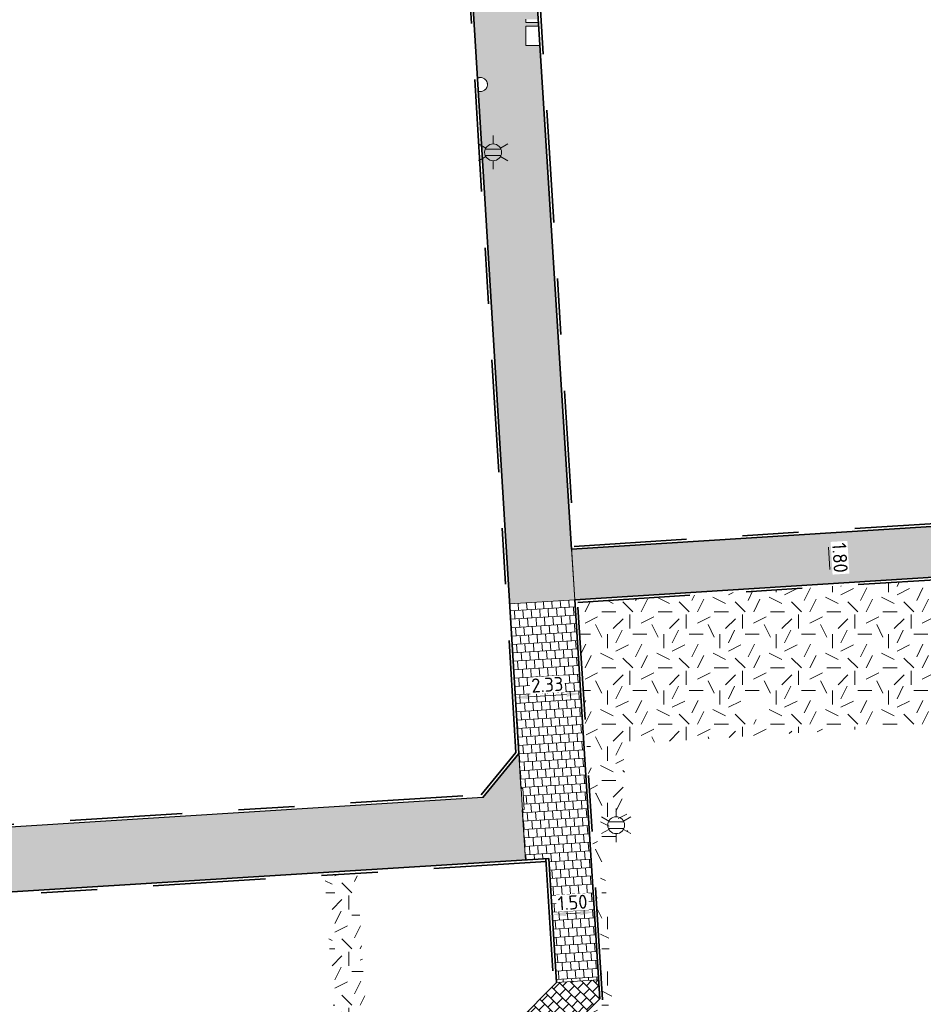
# Model space of a CAD drawing. Header units: metres. Extents: x 162305 to 163132, y 502542 to 502928.
# Tile 196 of 222: x 162523 to 162555, y 502826 to 502861. Entities that reach past the tile are written whole.
import ezdxf
from ezdxf.enums import TextEntityAlignment as Align

# ---------------------------------------------------------------- set-up
doc = ezdxf.new("R2010")
doc.units = ezdxf.units.M
doc.linetypes.add('VH-OPSLUITBAND-SO', pattern=[10, 4, -2, 2, -2])
for name, color, linetype, lineweight, true_color in [('B-WE-OV-LICHTMAST-S-200', 190, 'Continuous', 18, 0x7f00ff), ('N-BH-VH-VERHARDING_TEGEL-Grijs', 253, 'Continuous', 13, 0x828282), ('N-WE-VH-KANTOPSLUITING_OPSLUITBAND_100X200-G', 150, 'VH-OPSLUITBAND-SO', 35, 0x007fff)]:
    doc.layers.add(name, color=color, linetype=linetype, lineweight=lineweight, true_color=true_color)
for name, color, linetype, lineweight in [('N-WB-BANDEN-VOORKANTBAND', 2, 'Continuous', 30), ('N-WE-GR-GRAS-A-200', 62, 'Continuous', 18), ('N-WE-VH-KANTOPSLUITING_VOORKANTBAND-G', 50, 'Continuous', 35), ('N-WE-VH-OPENVERHARDING_TEGEL-A', 92, 'Continuous', 18), ('X-XX-AL-M', 7, 'Continuous', 18)]:
    doc.layers.add(name, color=color, linetype=linetype, lineweight=lineweight)
doc.layers.add('X-XX-AL-HULPLIJN 01-G', color=1, linetype='Continuous', lineweight=18, true_color=0xff0000, plot=False)
doc.styles.add('NLCS-ISO', font='NLCS-ISO.ttf')
doc.styles.add('NLCS-ISO-M200-T25', font='NLCS-ISO.ttf', dxfattribs={"height": 0.5})
doc.dimstyles.new('NLCS-M200-T25-PIJL_L2_H2', dxfattribs={"dimscale": 0.2, "dimtxt": 2.5, "dimasz": 2.5, "dimexe": 2, "dimexo": 2, "dimgap": 0.7, "dimtad": 1, "dimzin": 0, "dimdsep": 46, "dimtxsty": 'NLCS-ISO-M200-T25', "dimcen": 0, "dimdle": 2, "dimclrd": 256, "dimclre": 256, "dimclrt": 256, "dimazin": 0, "dimtfac": 1, "dimtdec": 3, "dimtofl": 0, "dimtmove": 0, "dimatfit": 3, "dimfxl": 2, "dimfxlon": 1, "dimtfillclr": 256, "dimtolj": 1, "dimtzin": 0, "dimlwd": -1, "dimlwe": -1, "dimarcsym": 0})
pattern_1 = [(3.03605687, (0, 0), (0.29163426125, 0.165678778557), [0.3, -0.3]), (93.03605687, (0, 0), (-0.29957892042, -0.01588931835), [])]
pattern_2 = [(0, (0, 0), (2, 2), [0.5, -1.5]), (0, (1.1, 1.2), (2, 2), [0.5, -1.5]), (90, (0.2, 0.7), (-2, 2), [0.5, -1.5]), (90, (1, 1.4), (-2, 2), [0.5, -1.5]), (45, (0.4, 1.4), (0, 2), [0.5, -2.328427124]), (135, (1.1, 0), (-2, 0), [0.5, -2.328427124]), (26.5650512, (0.5, 0.6), (2, 8e-10), [0.5, -3.972135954]), (26.5650512, (1.4, 1.6), (2, 8e-10), [0.5, -3.972135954]), (63.43494882, (1.4, 0), (1e-10, 2), [0.5, -3.972135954]), (63.43494882, (0.5, 0.9), (1e-10, 2), [0.5, -3.972135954]), (63.43494882, (1.2, 0.4), (1e-10, 2), [0.5, -3.972135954]), (116.5650512, (0, 1.1), (-8e-10, 2), [0.5, -3.972135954]), (153.43494882, (0.4, 0.3), (-2, 1e-10), [0.5, -3.972135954])]

# ---------------------------------------------------------------- blocks, each defined once
blk = doc.blocks.new('*D359')
at = {"layer": 'Defpoints', "color": 0, "transparency": 16777216}
for p in [(162543.218, 502837.519), (162540.907, 502837.203), (162540.924, 502836.941)]:
    blk.add_point(p, dxfattribs=at)
at = {"layer": 'X-XX-AL-M', "transparency": 16777216}
for p, q in [((162543.244, 502837.12), (162543.272, 502836.693)), ((162540.924, 502836.941), (162540.95, 502836.542)), ((162542.747, 502837.06), (162541.423, 502836.973))]:
    blk.add_line(p, q, dxfattribs=at)
for points in [[(162542.741, 502837.143), (162542.752, 502836.977), (162543.246, 502837.092)], [(162541.418, 502837.057), (162541.429, 502836.89), (162540.924, 502836.941)]]:
    blk.add_solid(points, dxfattribs=at)
at = {"layer": 'X-XX-AL-M', "transparency": 16777216, "insert": (162542.06, 502837.406), "char_height": 0.5, "attachment_point": 5, "rotation": 3.731, "style": 'NLCS-ISO-M200-T25', "bg_fill": 3, "box_fill_scale": 1.1, "bg_fill_color": 256, "bg_fill_true_color": 13158600, "bg_fill_transparency": 0}
blk.add_mtext('\\A1;2.33', dxfattribs=at)
blk = doc.blocks.new('*D360')
at = {"layer": 'X-XX-AL-M', "transparency": 16777216}
for p, q in [((162542.237, 502829.227), (162542.263, 502828.819)), ((162543.234, 502829.283), (162542.736, 502829.251)), ((162543.733, 502829.316), (162543.759, 502828.917))]:
    blk.add_line(p, q, dxfattribs=at)
for points in [[(162542.731, 502829.334), (162542.741, 502829.168), (162542.237, 502829.218)], [(162543.229, 502829.366), (162543.24, 502829.2), (162543.733, 502829.316)]]:
    blk.add_solid(points, dxfattribs=at)
at = {"layer": 'X-XX-AL-M', "transparency": 16777216, "insert": (162542.96, 502829.656), "char_height": 0.5, "attachment_point": 5, "rotation": 3.731, "style": 'NLCS-ISO-M200-T25', "bg_fill": 3, "box_fill_scale": 1.1, "bg_fill_color": 256, "bg_fill_true_color": 13158600, "bg_fill_transparency": 0}
blk.add_mtext('\\A1;1.50', dxfattribs=at)
at = {"layer": 'Defpoints', "color": 0, "transparency": 16777216}
for p in [(162542.211, 502829.626), (162543.727, 502829.409), (162542.237, 502829.218)]:
    blk.add_point(p, dxfattribs=at)
blk = doc.blocks.new('*D382')
at = {"layer": 'Defpoints', "color": 0, "transparency": 16777216}
for p in [(162551.745, 502842.784), (162552.138, 502841.002), (162550.341, 502840.891)]:
    blk.add_point(p, dxfattribs=at)
at = {"layer": 'X-XX-AL-M', "transparency": 16777216}
for p, q in [((162552.027, 502842.801), (162552.427, 502842.826)), ((162552.058, 502842.302), (162552.107, 502841.501)), ((162551.739, 502840.977), (162552.537, 502841.026))]:
    blk.add_line(p, q, dxfattribs=at)
for points in [[(162552.141, 502842.307), (162551.975, 502842.297), (162552.027, 502842.801)], [(162552.191, 502841.506), (162552.024, 502841.495), (162552.138, 502841.002)]]:
    blk.add_solid(points, dxfattribs=at)
at = {"layer": 'X-XX-AL-M', "transparency": 16777216, "insert": (162552.472, 502841.925), "char_height": 0.5, "attachment_point": 5, "rotation": 273.5168, "style": 'NLCS-ISO-M200-T25', "bg_fill": 3, "box_fill_scale": 1.1, "bg_fill_color": 256, "bg_fill_true_color": 13158600, "bg_fill_transparency": 0}
blk.add_mtext('\\A1;1.80', dxfattribs=at)
blk = doc.blocks.new('B-SOV-LICHTMAST-SO')
for p, q in [((0, 1.5), (0, 3)), ((-1.3, 0.75), (-2.6, 1.5)), ((1.3, 0.75), (2.6, 1.5)), ((-1.3, -0.75), (-2.6, -1.5)), ((0, -1.5), (0, -3)), ((1.3, -0.75), (2.6, -1.5))]:
    blk.add_line(p, q)
at = {"flags": 128}
for points in [[(-1.38, 0.59), (1.38, 0.59)], [(-1.38, -0.59), (1.38, -0.59)]]:
    blk.add_lwpolyline(points, dxfattribs=at)
blk.add_circle((0, 0), 1.5)
at = {"style": 'NLCS-ISO'}
blk.add_attdef('TYPE', text='', height=1.8, dxfattribs=at).set_placement((0, 3), align=Align.BOTTOM_CENTER)

msp = doc.modelspace()

# ---------------------------------------------------------------- hatches: boundary and pattern name
at = {"layer": 'N-WE-GR-GRAS-A-200'}
h = msp.add_hatch(dxfattribs=at)
h.set_pattern_fill('AGR-GRAS_02-SO', color=256, scale=0.2, style=0, pattern_type=2)
h.set_pattern_definition(pattern_2)
h.paths.add_polyline_path([(162421.517, 502819.726), (162435.034, 502820.576), (162435.169, 502820.432), (162435.343, 502820.275), (162435.553, 502820.121), (162435.897, 502819.944), (162436.228, 502819.841), (162436.649, 502819.789), (162442.014, 502820.095), (162442.181, 502820.21), (162442.325, 502817.953), (162445.008, 502818.123), (162446.244, 502817.251), (162443.192, 502817.061), (162443.511, 502811.925), (162442.505, 502811.858), (162442.17, 502817.226), (162424.634, 502816.13), (162424.643, 502815.982), (162424.967, 502810.771), (162422.081, 502810.59)])
edge = h.paths.add_edge_path(flags=16)
edge.add_ellipse((162362.043, 502852.57), major_axis=(-0.0024, 0.0374), ratio=0.999228, start_angle=0, end_angle=360, ccw=False)
edge = h.paths.add_edge_path(flags=16)
edge.add_ellipse((162362.585, 502843.074), major_axis=(-0.0024, 0.0374), ratio=0.999228, start_angle=0, end_angle=360, ccw=False)
edge = h.paths.add_edge_path(flags=16)
edge.add_ellipse((162361.375, 502862.47), major_axis=(-0.0024, 0.0374), ratio=0.999228, start_angle=0, end_angle=360, ccw=False)
h.paths.add_polyline_path([(162362.219, 502859.55), (162362.319, 502859.557), (162363.515, 502840.078), (162363.415, 502840.072), (162363.443, 502839.623), (162363.543, 502839.629), (162363.629, 502838.217), (162362.822, 502838.159), (162362.786, 502838.484), (162362.788, 502838.484), (162362.758, 502838.774), (162362.163, 502845.491), (162360.898, 502866.676), (162361.878, 502866.739), (162362.291, 502860.006), (162362.191, 502860)])
h.paths.add_polyline_path([(162370.36, 502859.13), (162370.182, 502861.923), (162370.463, 502861.92), (162370.486, 502861.402), (162370.779, 502861.415), (162370.814, 502860.896), (162371.337, 502860.935), (162371.387, 502859.961), (162371.777, 502859.979), (162371.78, 502859.223)])
edge = h.paths.add_edge_path(flags=16)
edge.add_ellipse((162389.544, 502924.307), major_axis=(-0.0024, 0.0375), ratio=0.999228, start_angle=0, end_angle=360, ccw=False)
edge = h.paths.add_edge_path(flags=16)
edge.add_ellipse((162379.964, 502923.711), major_axis=(-0.0024, 0.0375), ratio=0.999228, start_angle=0, end_angle=360, ccw=False)
h.paths.add_polyline_path([(162371.042, 502923.041), (162371.029, 502923.547), (162371.022, 502923.655), (162398.112, 502925.305), (162398.145, 502924.764)])
edge = h.paths.add_edge_path(flags=16)
edge.add_ellipse((162472.361, 502871.473), major_axis=(-0.0024, 0.0375), ratio=0.999228, start_angle=0, end_angle=360, ccw=False)
edge = h.paths.add_edge_path(flags=16)
edge.add_ellipse((162472.286, 502872.403), major_axis=(-0.0024, 0.0375), ratio=0.999228, start_angle=0, end_angle=360, ccw=False)
edge = h.paths.add_edge_path(flags=16)
edge.add_ellipse((162481.311, 502872.974), major_axis=(-0.0024, 0.0375), ratio=0.999228, start_angle=0, end_angle=360, ccw=False)
edge = h.paths.add_edge_path(flags=16)
edge.add_ellipse((162481.4, 502872.078), major_axis=(-0.0024, 0.0375), ratio=0.999228, start_angle=0, end_angle=360, ccw=False)
edge = h.paths.add_edge_path(flags=16)
edge.add_ellipse((162491.481, 502873.637), major_axis=(-0.0024, 0.0375), ratio=0.999228, start_angle=0, end_angle=360, ccw=False)
edge = h.paths.add_edge_path()
edge.add_line((162491.614, 502871.718), (162490.496, 502871.657))
edge.add_line((162490.496, 502871.657), (162490.491, 502871.77))
edge.add_line((162490.491, 502871.77), (162478.157, 502870.992))
edge.add_line((162478.157, 502870.992), (162470.974, 502870.605))
edge.add_line((162470.974, 502870.605), (162470.856, 502872.5))
edge.add_line((162470.856, 502872.5), (162485.627, 502873.415))
edge.add_line((162485.627, 502873.415), (162493.227, 502873.874))
edge.add_line((162493.227, 502873.874), (162492.846, 502880.392))
edge.add_line((162492.846, 502880.392), (162493.987, 502880.465))
edge.add_line((162493.987, 502880.465), (162494.519, 502871.874))
edge.add_line((162494.519, 502871.874), (162491.646, 502871.719))
edge.add_ellipse((162491.628, 502871.752), major_axis=(-0.0024, 0.0375), ratio=0.999228, start_angle=204.2611, end_angle=514.6215)
h.paths.add_polyline_path([(162503.076, 502855.443), (162503.175, 502855.449), (162503.182, 502855.349), (162507.723, 502855.63), (162508.325, 502845.898), (162508.826, 502845.929), (162509.922, 502845.996), (162508.48, 502869.305), (162502.561, 502868.939), (162502.362, 502868.295), (162502.373, 502866.891)])
h.paths.add_polyline_path([(162538.734, 502870.453), (162538.737, 502870.459), (162538.743, 502870.478), (162538.747, 502870.497), (162538.75, 502870.516), (162538.751, 502870.535), (162538.75, 502870.553), (162538.747, 502870.572), (162538.743, 502870.591), (162538.737, 502870.611), (162538.729, 502870.629), (162538.722, 502870.641), (162538.703, 502870.938), (162537.951, 502870.89), (162537.968, 502870.619), (162537.965, 502870.611), (162537.958, 502870.591), (162537.954, 502870.572), (162537.952, 502870.553), (162537.951, 502870.535), (162537.952, 502870.516), (162537.954, 502870.497), (162537.958, 502870.478), (162537.965, 502870.459), (162537.973, 502870.44), (162537.98, 502870.426), (162537.999, 502870.138), (162538.751, 502870.186)], flags=16)
edge = h.paths.add_edge_path(flags=16)
edge.add_ellipse((162531.906, 502869.982), major_axis=(-0.25, 0), ratio=1, start_angle=-146.5113, end_angle=206.759, ccw=False)
edge.add_line((162532.115, 502870.12), (162532.13, 502870.095))
edge = h.paths.add_edge_path(flags=16)
edge.add_ellipse((162511.919, 502869.277), major_axis=(-0.0024, 0.0375), ratio=0.999228, start_angle=0, end_angle=360, ccw=False)
edge = h.paths.add_edge_path(flags=16)
edge.add_ellipse((162522.497, 502868.462), major_axis=(-0.0024, 0.0375), ratio=0.999228, start_angle=0, end_angle=360, ccw=False)
edge = h.paths.add_edge_path(flags=16)
edge.add_ellipse((162522.447, 502869.89), major_axis=(-0.0024, 0.0375), ratio=0.999228, start_angle=0, end_angle=360, ccw=False)
edge = h.paths.add_edge_path(flags=16)
edge.add_ellipse((162532.379, 502869.057), major_axis=(-0.0024, 0.0375), ratio=0.999228, start_angle=0, end_angle=360, ccw=False)
edge = h.paths.add_edge_path()
edge.add_line((162511.902, 502867.747), (162510.21, 502867.645))
edge.add_line((162510.21, 502867.645), (162510.109, 502869.306))
edge.add_line((162510.109, 502869.306), (162538.74, 502871.078))
edge.add_line((162538.74, 502871.078), (162538.844, 502869.377))
edge.add_line((162538.844, 502869.377), (162511.943, 502867.75))
edge.add_ellipse((162511.92, 502867.78), major_axis=(-0.0024, 0.0375), ratio=0.999228, start_angle=212.8954, end_angle=506.7392)
edge = h.paths.add_edge_path(flags=16)
edge.add_ellipse((162554.017, 502704.407), major_axis=(-0.25, 0), ratio=1, start_angle=-19.7806, end_angle=333.4897, ccw=False)
edge.add_line((162553.781, 502704.492), (162553.793, 502704.519))
edge = h.paths.add_edge_path()
edge.add_ellipse((162551.443, 502714.761), major_axis=(-0.579, 0), ratio=1, start_angle=88.3276, end_angle=98.4248)
edge.add_line((162551.528, 502714.188), (162556.303, 502714.513))
edge.add_line((162556.303, 502714.513), (162556.577, 502710.125))
edge.add_line((162556.577, 502710.125), (162556.776, 502710.137))
edge.add_line((162556.776, 502710.137), (162556.846, 502709.236))
edge.add_line((162556.846, 502709.236), (162552.732, 502708.974))
edge.add_line((162552.732, 502708.974), (162552.986, 502704.982))
edge.add_line((162552.986, 502704.982), (162557.154, 502705.248))
edge.add_line((162557.154, 502705.248), (162557.171, 502705.029))
edge.add_line((162557.171, 502705.029), (162577.095, 502706.273))
edge.add_line((162577.095, 502706.273), (162577.219, 502706.826))
edge.add_line((162577.219, 502706.826), (162577.305, 502705.378))
edge.add_line((162577.305, 502705.378), (162549.792, 502703.693))
edge.add_line((162549.792, 502703.693), (162549.16, 502713.814))
edge.add_line((162549.16, 502713.814), (162549.362, 502713.826))
edge.add_line((162549.362, 502713.826), (162549.356, 502713.926))
edge.add_line((162549.356, 502713.926), (162550.264, 502713.982))
edge.add_ellipse((162550.22, 502714.681), major_axis=(-0.7, 0), ratio=1, start_angle=93.5531, end_angle=128.9932)
edge.add_line((162550.661, 502714.137), (162551.426, 502714.182))
edge = h.paths.add_edge_path(flags=16)
edge.add_ellipse((162508.182, 502708.963), major_axis=(-0.0024, 0.0375), ratio=0.999228, start_angle=0, end_angle=360, ccw=False)
edge = h.paths.add_edge_path(flags=16)
edge.add_ellipse((162498.418, 502708.139), major_axis=(-0.0024, 0.0375), ratio=0.999228, start_angle=0, end_angle=360, ccw=False)
edge = h.paths.add_edge_path(flags=16)
edge.add_ellipse((162487.929, 502707.676), major_axis=(-0.0024, 0.0375), ratio=0.999228, start_angle=0, end_angle=360, ccw=False)
edge = h.paths.add_edge_path(flags=16)
edge.add_ellipse((162478.214, 502707.105), major_axis=(-0.0024, 0.0375), ratio=0.999228, start_angle=0, end_angle=360, ccw=False)
h.paths.add_polyline_path([(162476.685, 502707.087), (162505.879, 502708.912), (162539.79, 502710.978), (162539.851, 502709.987), (162476.746, 502706.099)])
edge = h.paths.add_edge_path(flags=16)
edge.add_ellipse((162395.834, 502721.362), major_axis=(-0.0024, 0.0374), ratio=0.999228, start_angle=0, end_angle=360, ccw=False)
edge = h.paths.add_edge_path(flags=16)
edge.add_ellipse((162396.47, 502711.185), major_axis=(-0.0024, 0.0374), ratio=0.999228, start_angle=0, end_angle=360, ccw=False)
edge = h.paths.add_edge_path()
edge.add_line((162395.383, 502731.715), (162396.765, 502708.907))
edge.add_line((162396.765, 502708.907), (162397.036, 502704.3))
edge.add_line((162397.036, 502704.3), (162396.295, 502704.256))
edge.add_line((162396.295, 502704.256), (162395.798, 502704.697))
edge.add_line((162395.798, 502704.697), (162394.018, 502733.935))
edge.add_line((162394.018, 502733.935), (162394.9, 502734.934))
edge.add_line((162394.9, 502734.934), (162395.187, 502734.952))
edge.add_line((162395.187, 502734.952), (162395.379, 502731.782))
edge.add_ellipse((162395.364, 502731.747), major_axis=(-0.0024, 0.0374), ratio=0.999228, start_angle=333.5251, end_angle=566.1217)
edge = h.paths.add_edge_path(flags=16)
edge.add_ellipse((162599.331, 502707.364), major_axis=(-0.0024, 0.0375), ratio=0.999228, start_angle=0, end_angle=360, ccw=False)
edge = h.paths.add_edge_path(flags=16)
edge.add_ellipse((162589.565, 502706.823), major_axis=(-0.0024, 0.0375), ratio=0.999228, start_angle=0, end_angle=360, ccw=False)
edge = h.paths.add_edge_path()
edge.add_ellipse((162583.961, 502706.24), major_axis=(-0.25, 0), ratio=1, start_angle=93.4892, end_angle=273.4892)
edge.add_line((162583.945, 502706.489), (162583.943, 502706.535))
edge.add_line((162583.943, 502706.535), (162608.977, 502708.062))
edge.add_line((162608.977, 502708.062), (162609.022, 502707.322))
edge.add_line((162609.022, 502707.322), (162583.988, 502705.788))
edge.add_line((162583.988, 502705.788), (162583.976, 502705.99))
edge = h.paths.add_edge_path(flags=16)
edge.add_ellipse((162616.144, 502666.519), major_axis=(-0.0024, 0.0374), ratio=0.999228, start_angle=0, end_angle=360, ccw=False)
edge = h.paths.add_edge_path(flags=16)
edge.add_ellipse((162615.418, 502676.401), major_axis=(-0.0024, 0.0374), ratio=0.999228, start_angle=0, end_angle=360, ccw=False)
edge = h.paths.add_edge_path()
edge.add_ellipse((162615.429, 502664.807), major_axis=(-0.25, 0), ratio=1, start_angle=33.4892, end_angle=333.4892)
edge.add_line((162615.205, 502664.919), (162615.153, 502664.945))
edge.add_line((162615.153, 502664.945), (162613.958, 502684.042))
edge.add_line((162613.958, 502684.042), (162615.141, 502684.116))
edge.add_line((162615.141, 502684.116), (162615.159, 502683.799))
edge.add_line((162615.159, 502683.799), (162616.307, 502665.548))
edge.add_line((162616.307, 502665.548), (162616.303, 502665.534))
edge.add_line((162616.303, 502665.534), (162616.301, 502665.515))
edge.add_line((162616.301, 502665.515), (162616.3, 502665.496))
edge.add_line((162616.3, 502665.496), (162616.301, 502665.477))
edge.add_line((162616.301, 502665.477), (162616.303, 502665.458))
edge.add_line((162616.303, 502665.458), (162616.308, 502665.439))
edge.add_line((162616.308, 502665.439), (162616.314, 502665.42))
edge.add_line((162616.314, 502665.42), (162616.315, 502665.418))
edge.add_line((162616.315, 502665.418), (162616.722, 502658.942))
edge.add_line((162616.722, 502658.942), (162615.533, 502658.854))
edge.add_line((162615.533, 502658.854), (162615.172, 502664.637))
edge.add_line((162615.172, 502664.637), (162615.22, 502664.669))
h.paths.add_polyline_path([(162613.807, 502655.383), (162613.598, 502658.712), (162613.638, 502658.715), (162613.934, 502653.992), (162582.144, 502652.018), (162582.063, 502653.317)])
h.paths.add_polyline_path([(162630.424, 502647.556), (162630.699, 502642.626), (162628.4, 502642.494), (162627.777, 502642.458), (162627.786, 502642.278), (162603.433, 502640.765), (162603.114, 502645.897), (162602.077, 502645.841), (162602.105, 502645.392), (162602.141, 502645.394), (162602.467, 502640.049), (162633.855, 502641.963), (162634.145, 502641.982), (162633.881, 502644.367), (162633.717, 502645), (162633.378, 502645.727), (162632.876, 502646.364), (162632.286, 502646.854), (162631.624, 502647.211)])
edge = h.paths.add_edge_path(flags=16)
edge.add_ellipse((162567.845, 502652.2), major_axis=(-0.0024, 0.0375), ratio=0.999228, start_angle=0, end_angle=360, ccw=False)
edge = h.paths.add_edge_path()
edge.add_line((162548.046, 502650.768), (162548.03, 502651.015))
edge.add_line((162548.03, 502651.015), (162549.486, 502651.109))
edge.add_line((162549.486, 502651.109), (162549.486, 502650.517))
edge.add_line((162549.486, 502650.517), (162550.286, 502650.517))
edge.add_line((162550.286, 502650.517), (162550.286, 502651.16))
edge.add_line((162550.286, 502651.16), (162558.56, 502651.693))
edge.add_ellipse((162558.587, 502651.719), major_axis=(-0.0024, 0.0375), ratio=0.999228, start_angle=129.7834, end_angle=230.2968)
edge.add_line((162558.617, 502651.697), (162573.877, 502652.68))
edge.add_line((162573.877, 502652.68), (162573.944, 502651.609))
edge.add_line((162573.944, 502651.609), (162548.093, 502650.004))
edge.add_line((162548.093, 502650.004), (162548.05, 502650.705))
edge.add_ellipse((162548.028, 502650.735), major_axis=(-0.0024, 0.0375), ratio=0.999228, start_angle=211.6727, end_angle=328.1784)
edge = h.paths.add_edge_path(flags=16)
edge.add_ellipse((162430.665, 502659.865), major_axis=(-0.0024, 0.0375), ratio=0.999228, start_angle=0, end_angle=360, ccw=False)
edge = h.paths.add_edge_path(flags=16)
edge.add_ellipse((162420.419, 502659.642), major_axis=(-0.0024, 0.0375), ratio=0.999228, start_angle=0, end_angle=360, ccw=False)
edge = h.paths.add_edge_path(flags=16)
edge.add_ellipse((162411.256, 502659.155), major_axis=(-0.0024, 0.0375), ratio=0.999228, start_angle=0, end_angle=360, ccw=False)
h.paths.add_polyline_path([(162435.507, 502661.043), (162435.323, 502659.857), (162409.633, 502658.262), (162409.562, 502659.421), (162417.311, 502659.909), (162417.311, 502659.564), (162418.111, 502659.564), (162418.111, 502659.962)])
edge = h.paths.add_edge_path()
edge.add_arc((162406.536, 502665.135), 0.25, 314.1361, 386.759)
edge.add_line((162406.759, 502665.248), (162406.744, 502665.273))
edge.add_arc((162406.536, 502665.135), 0.25, 33.4892, 53.1521)
edge.add_line((162406.686, 502665.335), (162405.617, 502682.119))
edge.add_line((162405.617, 502682.119), (162404.587, 502699.361))
edge.add_line((162404.587, 502699.361), (162405.114, 502699.394))
edge.add_line((162405.114, 502699.394), (162407.566, 502659.298))
edge.add_line((162407.566, 502659.298), (162407.073, 502659.267))
edge.add_line((162407.073, 502659.267), (162407.068, 502659.343))
edge.add_line((162407.068, 502659.343), (162407.062, 502659.43))
edge.add_line((162407.062, 502659.43), (162406.71, 502664.956))
h.paths.add_polyline_path([(162384.175, 502626.989), (162385.046, 502626.592), (162372.825, 502599.014), (162371.335, 502595.495), (162370.722, 502593.495), (162370.394, 502591.743), (162370.27, 502590.819), (162370.22, 502589.04), (162370.38, 502587.03), (162370.565, 502585.909), (162371.415, 502583.295), (162372.193, 502581.707), (162370.908, 502584.33), (162369.966, 502586.806), (162369.747, 502588.04), (162369.616, 502589.543), (162369.609, 502591.028), (162369.765, 502592.585), (162370.157, 502594.429), (162370.745, 502596.215), (162373.739, 502603.155), (162382.073, 502622.389), (162383.982, 502627.016)])
h.paths.add_polyline_path([(162633.546, 502600.513), (162633.828, 502595.971), (162634.923, 502596.039), (162635.361, 502596.088), (162635.807, 502596.254), (162636.127, 502596.481), (162636.395, 502596.782), (162636.609, 502597.185), (162636.68, 502597.521), (162636.692, 502597.852), (162636.458, 502601.632), (162636.458, 502601.69), (162604.902, 502599.753), (162604.852, 502599.75), (162605.149, 502595.651), (162605.325, 502595.091), (162605.529, 502594.771), (162606.031, 502594.327), (162606.489, 502594.101), (162606.98, 502594.014), (162607.398, 502594.03), (162607.379, 502594.329), (162607.479, 502594.335), (162607.197, 502598.877)])
h = msp.add_hatch(dxfattribs=at)
h.set_pattern_fill('AGR-GRAS_02-SO', color=256, scale=0.2, style=0, pattern_type=2)
h.set_pattern_definition(pattern_2)
h.paths.add_polyline_path([(162558.079, 502839.425), (162558.265, 502839.437), (162558.6, 502834.025), (162557.878, 502833.98), (162557.739, 502836.127), (162554.482, 502835.909), (162546.059, 502835.373), (162545.843, 502835.359), (162544.751, 502835.276), (162544.845, 502833.589), (162543.57, 502833.505), (162543.141, 502840.335), (162558.15, 502841.286), (162558.246, 502839.736), (162558.06, 502839.724)])
edge = h.paths.add_edge_path(flags=16)
edge.add_ellipse((162551.294, 502835.86), major_axis=(-0.0024, 0.0375), ratio=0.999228, start_angle=0, end_angle=360)
edge = h.paths.add_edge_path(flags=16)
edge.add_ellipse((162550.948, 502839.567), major_axis=(-0.0024, 0.0375), ratio=0.999228, start_angle=0, end_angle=360)
edge = h.paths.add_edge_path(flags=16)
edge.add_ellipse((162543.509, 502839.009), major_axis=(-0.0024, 0.0375), ratio=0.999228, start_angle=0, end_angle=360)
edge = h.paths.add_edge_path(flags=16)
edge.add_ellipse((162543.672, 502836.587), major_axis=(-0.0024, 0.0375), ratio=0.999228, start_angle=0, end_angle=360)
edge = h.paths.add_edge_path(flags=16)
edge.add_ellipse((162543.776, 502834.255), major_axis=(-0.0024, 0.0375), ratio=0.999228, start_angle=0, end_angle=360)
h.paths.add_polyline_path([(162549.559, 502836.176, 0.000099), (162549.559, 502836.176), (162549.935, 502836.2), (162549.918, 502836.467), (162549.921, 502836.473), (162549.927, 502836.492), (162549.931, 502836.511), (162549.934, 502836.53), (162549.935, 502836.549), (162549.934, 502836.567), (162549.931, 502836.586), (162549.927, 502836.605), (162549.921, 502836.625), (162549.913, 502836.643), (162549.906, 502836.655), (162549.887, 502836.952), (162549.135, 502836.904), (162549.152, 502836.633), (162549.149, 502836.625), (162549.142, 502836.605), (162549.138, 502836.586), (162549.136, 502836.567), (162549.135, 502836.549), (162549.136, 502836.53), (162549.138, 502836.511), (162549.142, 502836.492), (162549.149, 502836.473), (162549.157, 502836.454), (162549.164, 502836.44), (162549.183, 502836.152)], flags=16)
h = msp.add_hatch(dxfattribs=at)
h.set_pattern_fill('AGR-GRAS_02-SO', color=256, scale=0.2, style=0, pattern_type=2)
h.set_pattern_definition(pattern_2)
h.paths.add_polyline_path([(162544.718, 502832.542, 0.57735), (162544.286, 502832.516), (162544.275, 502832.489, 0.942928), (162544.734, 502832.292), (162544.922, 502832.199), (162544.944, 502831.801), (162544.058, 502831.77), (162544.088, 502831.222), (162543.715, 502831.2), (162543.57, 502833.505), (162544.845, 502833.589), (162544.896, 502832.66)])
h = msp.add_hatch(dxfattribs=at)
h.set_pattern_fill('AGR-GRAS_02-SO', color=256, scale=0.2, style=0, pattern_type=2)
h.set_pattern_definition(pattern_2)
h.paths.add_polyline_path([(162544.088, 502831.222), (162544.366, 502826.132), (162542.612, 502824.302), (162542.576, 502824.725), (162544.029, 502826.191), (162543.715, 502831.2)], flags=0)
h = msp.add_hatch(dxfattribs=at)
h.set_pattern_fill('AGR-GRAS_02-SO', color=256, scale=0.2, style=0, pattern_type=2)
h.set_pattern_definition(pattern_2)
h.paths.add_polyline_path([(162534.139, 502830.619), (162535.294, 502830.689), (162535.922, 502820.577), (162535.185, 502819.857), (162534.842, 502819.836)], flags=0)
at = {"layer": 'N-WE-VH-OPENVERHARDING_TEGEL-A', "true_color": 0x333333}
h = msp.add_hatch(dxfattribs=at)
h.set_pattern_fill('AVH-TEGEL_300X300_HALFST', color=250, angle=273.0855, pattern_type=2)
h.set_pattern_definition([(273.08552769, (0, 0), (0.165930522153, -0.291491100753), [0.3, -0.3]), (3.08552769, (0, 0), (-0.01614797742, 0.29956508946), [])])
h.paths.add_polyline_path([(162539.681, 502859.018), (162539.674, 502859.018), (162539.657, 502859.017), (162539.64, 502859.015), (162539.622, 502859.011), (162539.605, 502859.006), (162539.588, 502859), (162539.578, 502858.995), (162538.834, 502871.184), (162538.741, 502872.681), (162538.743, 502872.681), (162538.384, 502878.562), (162540.181, 502878.671), (162540.667, 502870.691), (162541.166, 502870.25), (162541.309, 502867.925), (162541.738, 502861.091), (162541.295, 502861.091), (162541.295, 502860.977), (162541.745, 502860.977), (162541.753, 502860.848), (162541.295, 502860.848), (162541.295, 502860.162), (162541.796, 502860.162), (162543.035, 502840.428), (162540.719, 502840.283), (162539.606, 502858.53), (162539.622, 502858.525), (162539.64, 502858.521), (162539.657, 502858.519), (162539.674, 502858.518), (162539.681, 502858.518), (162539.691, 502858.518), (162539.707, 502858.519), (162539.723, 502858.522), (162539.753, 502858.529), (162539.781, 502858.539), (162539.806, 502858.551), (162539.829, 502858.567), (162539.852, 502858.586), (162539.858, 502858.591), (162539.873, 502858.608), (162539.883, 502858.621), (162539.893, 502858.635), (162539.901, 502858.649), (162539.909, 502858.665), (162539.915, 502858.681), (162539.921, 502858.697), (162539.925, 502858.715), (162539.928, 502858.732), (162539.93, 502858.75), (162539.931, 502858.768), (162539.93, 502858.786), (162539.928, 502858.804), (162539.925, 502858.821), (162539.921, 502858.839), (162539.915, 502858.855), (162539.909, 502858.871), (162539.901, 502858.887), (162539.893, 502858.901), (162539.883, 502858.915), (162539.873, 502858.928), (162539.858, 502858.945), (162539.852, 502858.95), (162539.829, 502858.969), (162539.806, 502858.985), (162539.781, 502858.997), (162539.753, 502859.007), (162539.723, 502859.014), (162539.707, 502859.017), (162539.691, 502859.018), (162539.681, 502859.018)])
h = msp.add_hatch(dxfattribs=at)
h.set_pattern_fill('AVH-TEGEL_300X300_HALFST', color=250, angle=3.0361, pattern_type=2)
h.set_pattern_definition(pattern_1)
h.paths.add_polyline_path([(162573.335, 502842.347), (162543.035, 502840.428), (162542.922, 502842.225), (162573.221, 502844.144)])
h = msp.add_hatch(dxfattribs=at)
h.set_pattern_fill('AVH-TEGEL_300X300_HALFST', color=250, angle=93.6239, pattern_type=2)
h.set_pattern_definition([(93.62392868, (0, 0), (-0.16866225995, 0.289919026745), [0.3, -0.3]), (183.62392868, (0, 0), (0.01896219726, -0.29940012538), [])])
h.paths.add_polyline_path([(162541.19, 502833.712), (162541.122, 502833.708), (162541.044, 502834.959), (162540.719, 502840.283), (162543.035, 502840.428), (162543.885, 502826.901), (162542.387, 502826.808), (162542.111, 502831.217), (162541.28, 502831.165), (162541.169, 502832.955), (162541.238, 502832.96)])
h = msp.add_hatch(dxfattribs=at)
h.set_pattern_fill('AVH-TEGEL_300X300_HALFST', color=250, angle=3.0361, pattern_type=2)
h.set_pattern_definition(pattern_1)
h.paths.add_polyline_path([(162541.044, 502834.959), (162541.124, 502833.708), (162541.28, 502831.165), (162510.957, 502829.281), (162510.804, 502831.739), (162514.997, 502832), (162515.007, 502831.84), (162539.762, 502833.395)])
h = msp.add_hatch(dxfattribs=at)
h.set_pattern_fill('AVH-TEGEL_300X300_HALFST', color=250, angle=45.4389, pattern_type=2)
h.set_pattern_definition([(45.438876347, (0, 0), (0.103625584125, 0.31900115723), [0.3, -0.3]), (135.43887635, (0, 0), (-0.2105009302, -0.21375069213), [])])
h.paths.add_polyline_path([(162543.927, 502826.23), (162537.632, 502819.876), (162535.381, 502819.735), (162542.387, 502826.808), (162543.885, 502826.901)])

# ---------------------------------------------------------------- linework, layer by layer
at = {"layer": 'N-BH-VH-VERHARDING_TEGEL-Grijs'}
for p, q in [((162542.922, 502842.225), (162543.035, 502840.428)), ((162543.035, 502840.428), (162540.719, 502840.283)), ((162542.387, 502826.808), (162543.885, 502826.901))]:
    msp.add_line(p, q, dxfattribs=at)
at = {"layer": 'N-BH-VH-VERHARDING_TEGEL-Grijs', "flags": 128}
for points in [[(162539.681, 502859.018), (162539.674, 502859.018), (162539.657, 502859.017), (162539.64, 502859.015), (162539.622, 502859.011), (162539.605, 502859.006), (162539.588, 502859), (162539.578, 502858.995), (162538.834, 502871.184)], [(162541.295, 502861.091), (162541.295, 502860.977), (162541.745, 502860.977), (162541.753, 502860.848), (162541.295, 502860.848), (162541.295, 502860.162), (162541.796, 502860.162), (162543.035, 502840.428), (162540.719, 502840.283), (162539.606, 502858.53), (162539.622, 502858.525), (162539.64, 502858.521), (162539.657, 502858.519), (162539.674, 502858.518), (162539.681, 502858.518), (162539.691, 502858.518), (162539.707, 502858.519), (162539.723, 502858.522), (162539.753, 502858.529), (162539.781, 502858.539), (162539.806, 502858.551), (162539.829, 502858.567), (162539.852, 502858.586), (162539.858, 502858.591), (162539.873, 502858.608), (162539.883, 502858.621), (162539.893, 502858.635), (162539.901, 502858.649), (162539.909, 502858.665), (162539.915, 502858.681), (162539.921, 502858.697), (162539.925, 502858.715), (162539.928, 502858.732), (162539.93, 502858.75), (162539.931, 502858.768), (162539.93, 502858.786), (162539.928, 502858.804), (162539.925, 502858.821), (162539.921, 502858.839), (162539.915, 502858.855), (162539.909, 502858.871), (162539.901, 502858.887), (162539.893, 502858.901), (162539.883, 502858.915), (162539.873, 502858.928), (162539.858, 502858.945), (162539.852, 502858.95), (162539.829, 502858.969), (162539.806, 502858.985), (162539.781, 502858.997), (162539.753, 502859.007), (162539.723, 502859.014), (162539.707, 502859.017), (162539.691, 502859.018), (162539.681, 502859.018), (162539.681, 502859.018)], [(162543.927, 502826.23), (162537.632, 502819.876), (162535.381, 502819.735), (162542.387, 502826.808), (162543.885, 502826.901), (162543.927, 502826.23)]]:
    msp.add_lwpolyline(points, dxfattribs=at)
for points in [[(162573.335, 502842.347), (162543.035, 502840.428), (162542.922, 502842.225), (162573.221, 502844.144), (162573.335, 502842.347)], [(162541.19, 502833.712), (162541.122, 502833.708), (162541.044, 502834.959), (162540.719, 502840.283), (162543.035, 502840.428), (162543.885, 502826.901), (162542.387, 502826.808), (162542.111, 502831.217), (162541.28, 502831.165), (162541.169, 502832.955), (162541.238, 502832.96), (162541.19, 502833.712)]]:
    msp.add_lwpolyline(points, close=True, dxfattribs=at)
at = {"layer": 'N-WB-BANDEN-VOORKANTBAND', "flags": 128}
msp.add_lwpolyline([(162539.762, 502833.395), (162515.007, 502831.84), (162514.997, 502832), (162512.302, 502831.831)], dxfattribs=at)
at = {"layer": 'N-WE-VH-KANTOPSLUITING_OPSLUITBAND_100X200-G'}
msp.add_line((162542.011, 502831.211), (162542.285, 502826.846), dxfattribs=at)
for points in [[(162510.109, 502869.306), (162512.396, 502831.937), (162515.091, 502832.106), (162515.101, 502831.946), (162539.712, 502833.492), (162540.942, 502834.992), (162538.734, 502871.178)], [(162573.336, 502869.767), (162541.415, 502867.831), (162543.016, 502842.331), (162574.642, 502844.334), (162570.501, 502844.072)], [(162566.623, 502815.14), (162556.469, 502814.633), (162556.299, 502817.319), (162537.637, 502816.135), (162537.441, 502819.541), (162544.029, 502826.191), (162543.141, 502840.335), (162558.15, 502841.286), (162558.6, 502834.025)], [(162542.017, 502831.111), (162487.398, 502827.717), (162489.026, 502798.78)], [(162536.033, 502801.585), (162534.845, 502819.803), (162535.337, 502819.833), (162542.379, 502826.941)]]:
    msp.add_lwpolyline(points, dxfattribs=at)
at = {"layer": 'N-WE-VH-KANTOPSLUITING_VOORKANTBAND-G'}
for points in [[(162539.762, 502833.395), (162541.044, 502834.959), (162538.834, 502871.184), (162510.003, 502869.4), (162512.302, 502831.831)], [(162556.376, 502814.528), (162556.205, 502817.213), (162537.543, 502816.029), (162537.338, 502819.58), (162543.927, 502826.23), (162543.035, 502840.428), (162558.244, 502841.392), (162558.7, 502834.031)], [(162535.021, 502818.636), (162534.951, 502819.709), (162535.381, 502819.735), (162542.387, 502826.808), (162542.111, 502831.217), (162487.293, 502827.811), (162488.932, 502798.674), (162536.132, 502801.591), (162535.014, 502818.736)]]:
    msp.add_lwpolyline(points, dxfattribs=at)
msp.add_lwpolyline([(162574.769, 502846.947), (162573.33, 502869.867), (162541.309, 502867.925), (162542.922, 502842.225), (162574.748, 502844.241), (162574.579, 502846.935)], close=True, dxfattribs=at)
at = {"layer": 'X-XX-AL-HULPLIJN 01-G', "flags": 128}
msp.add_lwpolyline([(162541.044, 502834.959), (162541.124, 502833.708), (162541.28, 502831.165), (162510.957, 502829.281), (162510.804, 502831.739), (162514.997, 502832), (162515.007, 502831.84), (162539.762, 502833.395)], close=True, dxfattribs=at)

# ---------------------------------------------------------------- block references
at = {"layer": 'B-WE-OV-LICHTMAST-S-200', "xscale": 0.2, "yscale": 0.2}
for p in [(162540.131, 502856.355), (162544.51, 502832.404)]:
    msp.add_blockref('B-SOV-LICHTMAST-SO', p, dxfattribs=at)

# ---------------------------------------------------------------- next in the draw order: dimensions: what is measured, and where the dimension line sits
at = {"layer": 'X-XX-AL-M'}
for base, p1, p2, angle, picture, middle in [((162552.138, 502841.002), (162551.745, 502842.784), (162550.341, 502840.891), 93.5168, '*D382', (162552.472, 502841.925)), ((162540.924, 502836.941), (162543.218, 502837.519), (162540.907, 502837.203), 3.731, '*D359', (162542.06, 502837.406)), ((162542.237, 502829.218), (162543.727, 502829.409), (162542.211, 502829.626), 3.731, '*D360', (162542.96, 502829.656))]:
    dim = msp.add_linear_dim(base=base, p1=p1, p2=p2, angle=angle, dimstyle='NLCS-M200-T25-PIJL_L2_H2', override={"dimtfill": 1}, dxfattribs=at)
    dim.commit()
    dim.dimension.update_dxf_attribs({"geometry": picture, "text_midpoint": middle})

doc.saveas('drawing.dxf')
